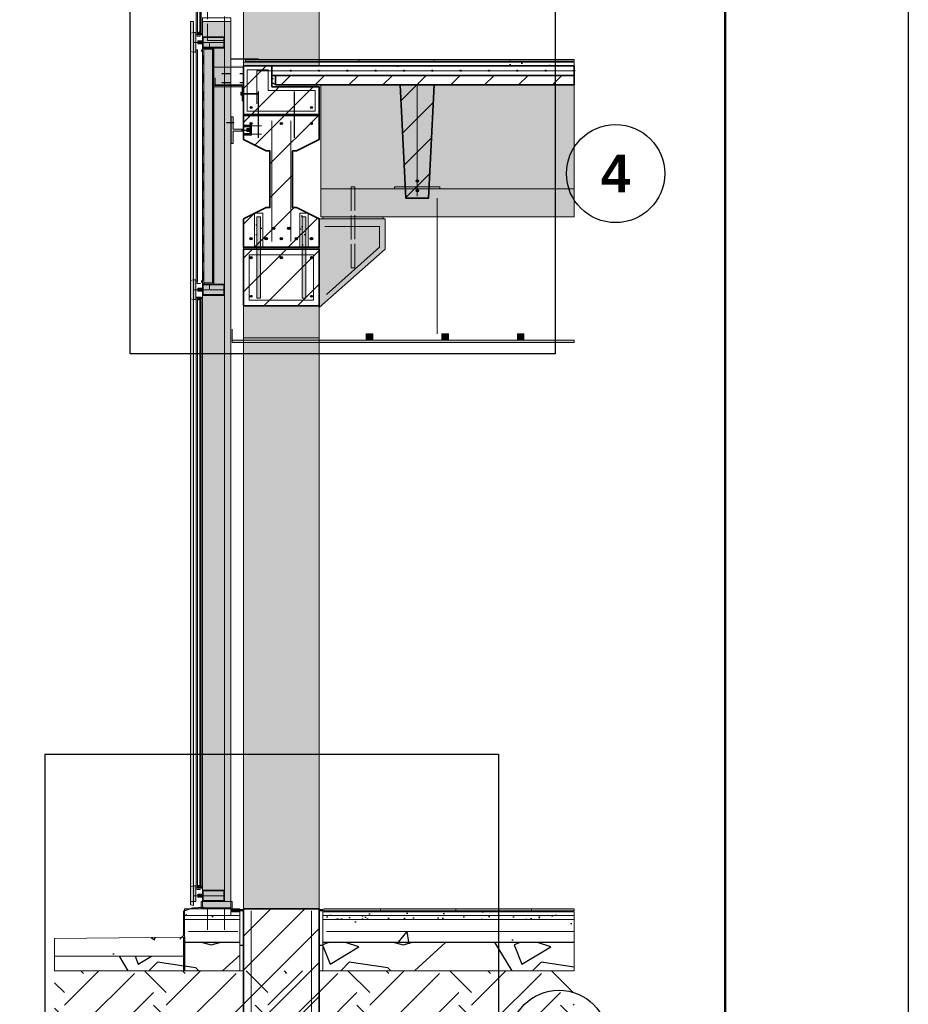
# Model space of a CAD drawing. Header units: millimetres. Extents: x 6 to 4194, y 6 to 5934.
# Tile 4 of 7: x 3253 to 4194, y 1119 to 2162. Entities that reach past the tile are written whole.
import ezdxf
from ezdxf.enums import TextEntityAlignment as Align

# ---------------------------------------------------------------- set-up
doc = ezdxf.new("R2010")
doc.units = ezdxf.units.MM
doc.header["$LTSCALE"] = 20
doc.linetypes.add('DASHED', pattern=[1.524, 1.27, -0.254])
for name, color, linetype in [('A-ACERO', 250, 'Continuous'), ('A-AISLACION-EPS', 50, 'Continuous'), ('A-AISLACION-LANA', 40, 'Continuous'), ('A-ALUMINIO', 253, 'Continuous'), ('A-ARMADURAS', 14, 'Continuous'), ('A-BARRERAS-MEMBRANAS', 7, 'Continuous'), ('A-CONTORNOS', 7, 'Continuous'), ('A-GROUT', 251, 'Continuous'), ('A-HORMIGON-INSITU', 33, 'Continuous'), ('A-HORMIGON-PREMOLDEADO', 8, 'Continuous'), ('A-HORMIGON-SIMPLE', 9, 'Continuous'), ('A-MORTERO-CARPETAS', 252, 'Continuous'), ('A-NEOPRENO-SELLADORES', 7, 'Continuous'), ('A-PROYECCION-OCULTO', 8, 'DASHED'), ('A-SELLADOR-INTUMESCENTE', 1, 'Continuous'), ('A-SOLADOS', 31, 'Continuous'), ('A-TERRENO', 32, 'Continuous'), ('A-TOSCA', 42, 'Continuous'), ('A-VIDRIO', 4, 'Continuous'), ('A-VISTA', 8, 'Continuous'), ('X-MARCO', 7, 'Continuous'), ('X-REFERENCIAS', 1, 'Continuous')]:
    doc.layers.add(name, color=color, linetype=linetype)
doc.styles.add('ARIAL-B', font='arialbd.ttf')

msp = doc.modelspace()

# ---------------------------------------------------------------- hatches: boundary and pattern name
at = {"layer": 'A-ACERO', "true_color": 0x333333}
h = msp.add_hatch(color=250, dxfattribs=at)
h.dxf.hatch_style = 1
h.paths.add_polyline_path([(3440.4, 2144), (3444.8, 2144), (3444.8, 2145.2), (3440.4, 2145.2)])
at = {"layer": 'A-ACERO', "true_color": 0x3b3b3b}
h = msp.add_hatch(color=250, dxfattribs=at)
h.dxf.hatch_style = 1
h.paths.add_polyline_path([(3448, 1882), (3458.6, 1882), (3458.6, 2132), (3448, 2132), (3448, 2130.8), (3457.4, 2130.8), (3457.4, 1883.2), (3448, 1883.2)])
h = msp.add_hatch(color=250, dxfattribs=at)
h.dxf.hatch_style = 1
h.paths.add_polyline_path([(3458.6, 2100), (3458.6, 2091), (3490, 2091), (3490, 2076), (3488.6, 2076), (3488.6, 2092.4), (3460, 2092.4), (3460, 2100)])
at = {"layer": 'A-ACERO', "true_color": 0x555555}
h = msp.add_hatch(color=251, dxfattribs=at)
h.dxf.hatch_style = 1
h.paths.add_polyline_path([(3487.2, 2082), (3488.6, 2082), (3488.6, 2085.2), (3487.2, 2085.2)])
at = {"layer": 'A-ACERO', "true_color": 0x3b3b3b}
h = msp.add_hatch(color=250, dxfattribs=at)
h.dxf.hatch_style = 1
h.paths.add_polyline_path([(3477, 2031), (3479, 2031), (3479, 2044), (3490, 2044), (3490, 2046), (3479, 2046), (3479, 2059), (3477, 2059)])
h = msp.add_hatch(color=250, dxfattribs=at)
h.dxf.hatch_style = 1
h.paths.add_polyline_path([(3490, 2039.8), (3498.4, 2039.8), (3498.4, 2050.2), (3490, 2050.2), (3490, 2048.6), (3496.8, 2048.6), (3496.8, 2041.4), (3490, 2041.4)])
at = {"layer": 'A-ACERO', "true_color": 0x555555}
h = msp.add_hatch(color=251, dxfattribs=at)
h.dxf.hatch_style = 1
h.paths.add_polyline_path([(3493.6, 2043.4), (3496.8, 2043.4), (3496.8, 2046.6), (3493.6, 2046.6)])
at = {"layer": 'A-ACERO', "true_color": 0x3b3b3b}
h = msp.add_hatch(color=250, dxfattribs=at)
h.dxf.hatch_style = 1
h.paths.add_polyline_path([(3504, 1919), (3508, 1919), (3508, 1953), (3504, 1953)])
h = msp.add_hatch(color=250, dxfattribs=at)
h.dxf.hatch_style = 1
h.paths.add_polyline_path([(3552, 1919), (3556, 1919), (3556, 1953), (3552, 1953)])
h = msp.add_hatch(color=250, dxfattribs=at)
h.dxf.hatch_style = 1
h.paths.add_polyline_path([(3504, 1867), (3508, 1867), (3508, 1919), (3504, 1919)])
h = msp.add_hatch(color=250, dxfattribs=at)
h.dxf.hatch_style = 1
h.paths.add_polyline_path([(3552, 1867), (3556, 1867), (3556, 1919), (3552, 1919)])
at = {"layer": 'A-ACERO', "true_color": 0x333333}
h = msp.add_hatch(color=250, dxfattribs=at)
h.dxf.hatch_style = 1
h.paths.add_polyline_path([(3440.4, 1882), (3444.8, 1882), (3444.8, 1883.2), (3440.4, 1883.2)])
h = msp.add_hatch(color=250, dxfattribs=at)
h.dxf.hatch_style = 1
h.paths.add_polyline_path([(3440.4, 1240), (3444.8, 1240), (3444.8, 1241.2), (3440.4, 1241.2)])
at = {"layer": 'A-AISLACION-EPS'}
h = msp.add_hatch(dxfattribs=at)
h.set_pattern_fill('ZIGZAG', color=256, scale=6, angle=90)
h.paths.add_polyline_path([(3486, 1154.6), (3490, 1154.6), (3490, 1218), (3486, 1218)])
h = msp.add_hatch(dxfattribs=at)
h.set_pattern_fill('ZIGZAG', color=256, scale=6, angle=90)
h.paths.add_polyline_path([(3570, 1154.6), (3574, 1154.6), (3574, 1218), (3570, 1218)])
at = {"layer": 'A-AISLACION-LANA'}
h = msp.add_hatch(dxfattribs=at)
h.set_pattern_fill('INSUL', color=256, scale=3, angle=90)
h.paths.add_polyline_path([(3448, 1883.2), (3458, 1883.2), (3458, 2130.8), (3448, 2130.8)])
h = msp.add_hatch(dxfattribs=at)
h.set_pattern_fill('INSUL', color=256, scale=3)
h.paths.add_polyline_path([(3458.6, 2093), (3490, 2093), (3490, 2111.6), (3458.6, 2111.6)])
at = {"layer": 'A-ALUMINIO', "true_color": 0x9aa3ab}
h = msp.add_hatch(color=253, dxfattribs=at)
h.dxf.hatch_style = 1
h.paths.add_polyline_path([(3441.2, 2146), (3443.6, 2146), (3443.6, 2148.8), (3441.2, 2148.8)])
at = {"layer": 'A-ALUMINIO', "true_color": 0xb9c0c6}
h = msp.add_hatch(color=9, dxfattribs=at)
h.dxf.hatch_style = 1
h.paths.add_polyline_path([(3434, 2128.4), (3437.2, 2127.6), (3437.2, 2148.4), (3434, 2147.6)])
at = {"layer": 'A-ALUMINIO', "true_color": 0x9aa3ab}
h = msp.add_hatch(color=253, dxfattribs=at)
h.dxf.hatch_style = 1
h.paths.add_polyline_path([(3437.2, 2127.6), (3439.6, 2127.6), (3439.6, 2148.4), (3437.2, 2148.4)])
h = msp.add_hatch(color=253, dxfattribs=at)
h.dxf.hatch_style = 1
h.paths.add_polyline_path([(3441.6, 2136.4), (3446.4, 2136.4), (3446.4, 2139.6), (3441.6, 2139.6)])
h = msp.add_hatch(color=253, dxfattribs=at)
h.dxf.hatch_style = 1
h.paths.add_polyline_path([(3446.4, 2132), (3470, 2132), (3470, 2144), (3446.4, 2144)])
at = {"layer": 'A-ALUMINIO', "true_color": 0xb9c0c6}
h = msp.add_hatch(color=9, dxfattribs=at)
h.dxf.hatch_style = 1
h.paths.add_polyline_path([(3434, 1866.4), (3437.2, 1865.6), (3437.2, 1886.4), (3434, 1885.6)])
at = {"layer": 'A-ALUMINIO', "true_color": 0x9aa3ab}
h = msp.add_hatch(color=253, dxfattribs=at)
h.dxf.hatch_style = 1
h.paths.add_polyline_path([(3437.2, 1865.6), (3439.6, 1865.6), (3439.6, 1886.4), (3437.2, 1886.4)])
h = msp.add_hatch(color=253, dxfattribs=at)
h.dxf.hatch_style = 1
h.paths.add_polyline_path([(3441.6, 1874.4), (3446.4, 1874.4), (3446.4, 1877.6), (3441.6, 1877.6)])
h = msp.add_hatch(color=253, dxfattribs=at)
h.dxf.hatch_style = 1
h.paths.add_polyline_path([(3446.4, 1870), (3470, 1870), (3470, 1882), (3446.4, 1882)])
h = msp.add_hatch(color=253, dxfattribs=at)
h.dxf.hatch_style = 1
h.paths.add_polyline_path([(3441.2, 1865.2), (3443.6, 1865.2), (3443.6, 1868), (3441.2, 1868)])
h = msp.add_hatch(color=253, dxfattribs=at)
h.dxf.hatch_style = 1
h.paths.add_polyline_path([(3620, 1822.5), (3627, 1822.5), (3627, 1829.4), (3620, 1829.4)])
h = msp.add_hatch(color=253, dxfattribs=at)
h.dxf.hatch_style = 1
h.paths.add_polyline_path([(3700, 1822.5), (3707, 1822.5), (3707, 1829.4), (3700, 1829.4)])
h = msp.add_hatch(color=253, dxfattribs=at)
h.dxf.hatch_style = 1
h.paths.add_polyline_path([(3780, 1822.5), (3787, 1822.5), (3787, 1829.4), (3780, 1829.4)])
at = {"layer": 'A-ALUMINIO', "true_color": 0xb9c0c6}
h = msp.add_hatch(color=9, dxfattribs=at)
h.dxf.hatch_style = 1
h.paths.add_polyline_path([(3434, 1224.4), (3437.2, 1223.6), (3437.2, 1244.4), (3434, 1243.6)])
at = {"layer": 'A-ALUMINIO', "true_color": 0x9aa3ab}
h = msp.add_hatch(color=253, dxfattribs=at)
h.dxf.hatch_style = 1
h.paths.add_polyline_path([(3437.2, 1228), (3439.6, 1228), (3439.6, 1244.4), (3437.2, 1244.4)])
h = msp.add_hatch(color=253, dxfattribs=at)
h.dxf.hatch_style = 1
h.paths.add_polyline_path([(3441.2, 1242), (3443.6, 1242), (3443.6, 1244.8), (3441.2, 1244.8)])
h = msp.add_hatch(color=253, dxfattribs=at)
h.dxf.hatch_style = 1
h.paths.add_polyline_path([(3441.6, 1232.4), (3446.4, 1232.4), (3446.4, 1235.6), (3441.6, 1235.6)])
h = msp.add_hatch(color=253, dxfattribs=at)
h.dxf.hatch_style = 1
h.paths.add_polyline_path([(3446.4, 1228), (3470, 1228), (3470, 1240), (3446.4, 1240)])
h = msp.add_hatch(color=253, dxfattribs=at)
h.dxf.hatch_style = 1
h.paths.add_polyline_path([(3445, 1220), (3478, 1220), (3478, 1228), (3445, 1228)])
at = {"layer": 'A-ARMADURAS'}
h = msp.add_hatch(color=256, dxfattribs=at)
h.dxf.hatch_style = 1
h.paths.add_polyline_path([(3540.7, 2108), (3540.6, 2108.2), (3540.6, 2108.4), (3540.4, 2108.6), (3540.2, 2108.6), (3540, 2108.7), (3539.8, 2108.6), (3539.6, 2108.6), (3539.4, 2108.4), (3539.4, 2108.2), (3539.3, 2108), (3539.4, 2107.8), (3539.4, 2107.6), (3539.6, 2107.4), (3539.8, 2107.4), (3540, 2107.3), (3540.2, 2107.4), (3540.4, 2107.4), (3540.6, 2107.6), (3540.6, 2107.8)])
h = msp.add_hatch(color=256, dxfattribs=at)
h.dxf.hatch_style = 1
h.paths.add_polyline_path([(3570.7, 2108), (3570.6, 2108.2), (3570.6, 2108.4), (3570.4, 2108.6), (3570.2, 2108.6), (3570, 2108.7), (3569.8, 2108.6), (3569.6, 2108.6), (3569.4, 2108.4), (3569.4, 2108.2), (3569.3, 2108), (3569.4, 2107.8), (3569.4, 2107.6), (3569.6, 2107.4), (3569.8, 2107.4), (3570, 2107.3), (3570.2, 2107.4), (3570.4, 2107.4), (3570.6, 2107.6), (3570.6, 2107.8)])
h = msp.add_hatch(color=256, dxfattribs=at)
h.dxf.hatch_style = 1
h.paths.add_polyline_path([(3600.7, 2108), (3600.6, 2108.2), (3600.6, 2108.4), (3600.4, 2108.6), (3600.2, 2108.6), (3600, 2108.7), (3599.8, 2108.6), (3599.6, 2108.6), (3599.4, 2108.4), (3599.4, 2108.2), (3599.3, 2108), (3599.4, 2107.8), (3599.4, 2107.6), (3599.6, 2107.4), (3599.8, 2107.4), (3600, 2107.3), (3600.2, 2107.4), (3600.4, 2107.4), (3600.6, 2107.6), (3600.6, 2107.8)])
h = msp.add_hatch(color=256, dxfattribs=at)
h.dxf.hatch_style = 1
h.paths.add_polyline_path([(3630.7, 2108), (3630.6, 2108.2), (3630.6, 2108.4), (3630.4, 2108.6), (3630.2, 2108.6), (3630, 2108.7), (3629.8, 2108.6), (3629.6, 2108.6), (3629.4, 2108.4), (3629.4, 2108.2), (3629.3, 2108), (3629.4, 2107.8), (3629.4, 2107.6), (3629.6, 2107.4), (3629.8, 2107.4), (3630, 2107.3), (3630.2, 2107.4), (3630.4, 2107.4), (3630.6, 2107.6), (3630.6, 2107.8)])
h = msp.add_hatch(color=256, dxfattribs=at)
h.dxf.hatch_style = 1
h.paths.add_polyline_path([(3660.7, 2108), (3660.6, 2108.2), (3660.6, 2108.4), (3660.4, 2108.6), (3660.2, 2108.6), (3660, 2108.7), (3659.8, 2108.6), (3659.6, 2108.6), (3659.4, 2108.4), (3659.4, 2108.2), (3659.3, 2108), (3659.4, 2107.8), (3659.4, 2107.6), (3659.6, 2107.4), (3659.8, 2107.4), (3660, 2107.3), (3660.2, 2107.4), (3660.4, 2107.4), (3660.6, 2107.6), (3660.6, 2107.8)])
h = msp.add_hatch(color=256, dxfattribs=at)
h.dxf.hatch_style = 1
h.paths.add_polyline_path([(3690.7, 2108), (3690.6, 2108.2), (3690.6, 2108.4), (3690.4, 2108.6), (3690.2, 2108.6), (3690, 2108.7), (3689.8, 2108.6), (3689.6, 2108.6), (3689.4, 2108.4), (3689.4, 2108.2), (3689.3, 2108), (3689.4, 2107.8), (3689.4, 2107.6), (3689.6, 2107.4), (3689.8, 2107.4), (3690, 2107.3), (3690.2, 2107.4), (3690.4, 2107.4), (3690.6, 2107.6), (3690.6, 2107.8)])
h = msp.add_hatch(color=256, dxfattribs=at)
h.dxf.hatch_style = 1
h.paths.add_polyline_path([(3720.7, 2108), (3720.6, 2108.2), (3720.6, 2108.4), (3720.4, 2108.6), (3720.2, 2108.6), (3720, 2108.7), (3719.8, 2108.6), (3719.6, 2108.6), (3719.4, 2108.4), (3719.4, 2108.2), (3719.3, 2108), (3719.4, 2107.8), (3719.4, 2107.6), (3719.6, 2107.4), (3719.8, 2107.4), (3720, 2107.3), (3720.2, 2107.4), (3720.4, 2107.4), (3720.6, 2107.6), (3720.6, 2107.8)])
h = msp.add_hatch(color=256, dxfattribs=at)
h.dxf.hatch_style = 1
h.paths.add_polyline_path([(3750.7, 2108), (3750.6, 2108.2), (3750.6, 2108.4), (3750.4, 2108.6), (3750.2, 2108.6), (3750, 2108.7), (3749.8, 2108.6), (3749.6, 2108.6), (3749.4, 2108.4), (3749.4, 2108.2), (3749.3, 2108), (3749.4, 2107.8), (3749.4, 2107.6), (3749.6, 2107.4), (3749.8, 2107.4), (3750, 2107.3), (3750.2, 2107.4), (3750.4, 2107.4), (3750.6, 2107.6), (3750.6, 2107.8)])
h = msp.add_hatch(color=256, dxfattribs=at)
h.dxf.hatch_style = 1
h.paths.add_polyline_path([(3780.7, 2108), (3780.6, 2108.2), (3780.6, 2108.4), (3780.4, 2108.6), (3780.2, 2108.6), (3780, 2108.7), (3779.8, 2108.6), (3779.6, 2108.6), (3779.4, 2108.4), (3779.4, 2108.2), (3779.3, 2108), (3779.4, 2107.8), (3779.4, 2107.6), (3779.6, 2107.4), (3779.8, 2107.4), (3780, 2107.3), (3780.2, 2107.4), (3780.4, 2107.4), (3780.6, 2107.6), (3780.6, 2107.8)])
h = msp.add_hatch(color=256, dxfattribs=at)
h.dxf.hatch_style = 1
h.paths.add_polyline_path([(3810.7, 2108), (3810.6, 2108.2), (3810.6, 2108.4), (3810.4, 2108.6), (3810.2, 2108.6), (3810, 2108.7), (3809.8, 2108.6), (3809.6, 2108.6), (3809.4, 2108.4), (3809.4, 2108.2), (3809.3, 2108), (3809.4, 2107.8), (3809.4, 2107.6), (3809.6, 2107.4), (3809.8, 2107.4), (3810, 2107.3), (3810.2, 2107.4), (3810.4, 2107.4), (3810.6, 2107.6), (3810.6, 2107.8)])
h = msp.add_hatch(color=256, dxfattribs=at)
h.dxf.hatch_style = 1
h.paths.add_polyline_path([(3840.7, 2108), (3840.6, 2108.2), (3840.6, 2108.4), (3840.4, 2108.6), (3840.2, 2108.6), (3840, 2108.7), (3839.8, 2108.6), (3839.6, 2108.6), (3839.4, 2108.4), (3839.4, 2108.2), (3839.3, 2108), (3839.4, 2107.8), (3839.4, 2107.6), (3839.6, 2107.4), (3839.8, 2107.4), (3840, 2107.3), (3840.2, 2107.4), (3840.4, 2107.4), (3840.6, 2107.6), (3840.6, 2107.8)])
h = msp.add_hatch(color=256, dxfattribs=at)
h.dxf.hatch_style = 1
h.paths.add_polyline_path([(3499, 2069), (3499, 2069.3), (3498.8, 2069.6), (3498.6, 2069.8), (3498.3, 2070), (3498, 2070), (3497.7, 2070), (3497.4, 2069.8), (3497.2, 2069.6), (3497, 2069.3), (3497, 2069), (3497, 2068.7), (3497.2, 2068.4), (3497.4, 2068.2), (3497.7, 2068), (3498, 2068), (3498.3, 2068), (3498.6, 2068.2), (3498.8, 2068.4), (3499, 2068.7)])
h = msp.add_hatch(color=256, dxfattribs=at)
h.dxf.hatch_style = 1
h.paths.add_polyline_path([(3563, 2069), (3563, 2069.3), (3562.8, 2069.6), (3562.6, 2069.8), (3562.3, 2070), (3562, 2070), (3561.7, 2070), (3561.4, 2069.8), (3561.2, 2069.6), (3561, 2069.3), (3561, 2069), (3561, 2068.7), (3561.2, 2068.4), (3561.4, 2068.2), (3561.7, 2068), (3562, 2068), (3562.3, 2068), (3562.6, 2068.2), (3562.8, 2068.4), (3563, 2068.7)])
h = msp.add_hatch(color=256, dxfattribs=at)
h.dxf.hatch_style = 1
h.paths.add_polyline_path([(3499.1, 2052), (3499.1, 2052.3), (3498.9, 2052.7), (3498.7, 2052.9), (3498.3, 2053.1), (3498, 2053.1), (3497.7, 2053.1), (3497.3, 2052.9), (3497.1, 2052.7), (3496.9, 2052.3), (3496.9, 2052), (3496.9, 2051.7), (3497.1, 2051.3), (3497.3, 2051.1), (3497.7, 2050.9), (3498, 2050.9), (3498.3, 2050.9), (3498.7, 2051.1), (3498.9, 2051.3), (3499.1, 2051.7)])
h = msp.add_hatch(color=256, dxfattribs=at)
h.dxf.hatch_style = 1
h.paths.add_polyline_path([(3531.1, 2052), (3531.1, 2052.3), (3530.9, 2052.7), (3530.7, 2052.9), (3530.3, 2053.1), (3530, 2053.1), (3529.7, 2053.1), (3529.3, 2052.9), (3529.1, 2052.7), (3528.9, 2052.3), (3528.9, 2052), (3528.9, 2051.7), (3529.1, 2051.3), (3529.3, 2051.1), (3529.7, 2050.9), (3530, 2050.9), (3530.3, 2050.9), (3530.7, 2051.1), (3530.9, 2051.3), (3531.1, 2051.7)])
h = msp.add_hatch(color=256, dxfattribs=at)
h.dxf.hatch_style = 1
h.paths.add_polyline_path([(3563.1, 2052), (3563.1, 2052.3), (3562.9, 2052.7), (3562.7, 2052.9), (3562.3, 2053.1), (3562, 2053.1), (3561.7, 2053.1), (3561.3, 2052.9), (3561.1, 2052.7), (3560.9, 2052.3), (3560.9, 2052), (3560.9, 2051.7), (3561.1, 2051.3), (3561.3, 2051.1), (3561.7, 2050.9), (3562, 2050.9), (3562.3, 2050.9), (3562.7, 2051.1), (3562.9, 2051.3), (3563.1, 2051.7)])
h = msp.add_hatch(color=256, dxfattribs=at)
h.dxf.hatch_style = 1
h.paths.add_polyline_path([(3675.2, 1991), (3675.1, 1991.4), (3675, 1991.7), (3674.7, 1992), (3674.4, 1992.1), (3674, 1992.2), (3673.6, 1992.1), (3673.3, 1992), (3673, 1991.7), (3672.9, 1991.4), (3672.8, 1991), (3672.9, 1990.6), (3673, 1990.3), (3673.3, 1990), (3673.6, 1989.9), (3674, 1989.8), (3674.4, 1989.9), (3674.7, 1990), (3675, 1990.3), (3675.1, 1990.6)])
h = msp.add_hatch(color=256, dxfattribs=at)
h.dxf.hatch_style = 1
h.paths.add_polyline_path([(3675.2, 1981), (3675.1, 1981.4), (3675, 1981.7), (3674.7, 1982), (3674.4, 1982.1), (3674, 1982.2), (3673.6, 1982.1), (3673.3, 1982), (3673, 1981.7), (3672.9, 1981.4), (3672.8, 1981), (3672.9, 1980.6), (3673, 1980.3), (3673.3, 1980), (3673.6, 1979.9), (3674, 1979.8), (3674.4, 1979.9), (3674.7, 1980), (3675, 1980.3), (3675.1, 1980.6)])
h = msp.add_hatch(color=256, dxfattribs=at)
h.dxf.hatch_style = 1
h.paths.add_polyline_path([(3523.3, 1941), (3523.2, 1941.4), (3523, 1941.8), (3522.8, 1942), (3522.4, 1942.2), (3522, 1942.3), (3521.6, 1942.2), (3521.2, 1942), (3521, 1941.8), (3520.8, 1941.4), (3520.7, 1941), (3520.8, 1940.6), (3521, 1940.2), (3521.2, 1940), (3521.6, 1939.8), (3522, 1939.7), (3522.4, 1939.8), (3522.8, 1940), (3523, 1940.2), (3523.2, 1940.6)])
h = msp.add_hatch(color=256, dxfattribs=at)
h.dxf.hatch_style = 1
h.paths.add_polyline_path([(3539.3, 1941), (3539.2, 1941.4), (3539, 1941.8), (3538.8, 1942), (3538.4, 1942.2), (3538, 1942.3), (3537.6, 1942.2), (3537.2, 1942), (3537, 1941.8), (3536.8, 1941.4), (3536.7, 1941), (3536.8, 1940.6), (3537, 1940.2), (3537.2, 1940), (3537.6, 1939.8), (3538, 1939.7), (3538.4, 1939.8), (3538.8, 1940), (3539, 1940.2), (3539.2, 1940.6)])
h = msp.add_hatch(color=256, dxfattribs=at)
h.dxf.hatch_style = 1
h.paths.add_polyline_path([(3499.3, 1930), (3499.2, 1930.4), (3499, 1930.8), (3498.8, 1931), (3498.4, 1931.2), (3498, 1931.3), (3497.6, 1931.2), (3497.2, 1931), (3497, 1930.8), (3496.8, 1930.4), (3496.7, 1930), (3496.8, 1929.6), (3497, 1929.2), (3497.2, 1929), (3497.6, 1928.8), (3498, 1928.7), (3498.4, 1928.8), (3498.8, 1929), (3499, 1929.2), (3499.2, 1929.6)])
h = msp.add_hatch(color=256, dxfattribs=at)
h.dxf.hatch_style = 1
h.paths.add_polyline_path([(3515.3, 1930), (3515.2, 1930.4), (3515, 1930.8), (3514.8, 1931), (3514.4, 1931.2), (3514, 1931.3), (3513.6, 1931.2), (3513.2, 1931), (3513, 1930.8), (3512.8, 1930.4), (3512.7, 1930), (3512.8, 1929.6), (3513, 1929.2), (3513.2, 1929), (3513.6, 1928.8), (3514, 1928.7), (3514.4, 1928.8), (3514.8, 1929), (3515, 1929.2), (3515.2, 1929.6)])
h = msp.add_hatch(color=256, dxfattribs=at)
h.dxf.hatch_style = 1
h.paths.add_polyline_path([(3531.3, 1930), (3531.2, 1930.4), (3531, 1930.8), (3530.8, 1931), (3530.4, 1931.2), (3530, 1931.3), (3529.6, 1931.2), (3529.2, 1931), (3529, 1930.8), (3528.8, 1930.4), (3528.7, 1930), (3528.8, 1929.6), (3529, 1929.2), (3529.2, 1929), (3529.6, 1928.8), (3530, 1928.7), (3530.4, 1928.8), (3530.8, 1929), (3531, 1929.2), (3531.2, 1929.6)])
h = msp.add_hatch(color=256, dxfattribs=at)
h.dxf.hatch_style = 1
h.paths.add_polyline_path([(3547.3, 1930), (3547.2, 1930.4), (3547, 1930.8), (3546.8, 1931), (3546.4, 1931.2), (3546, 1931.3), (3545.6, 1931.2), (3545.2, 1931), (3545, 1930.8), (3544.8, 1930.4), (3544.7, 1930), (3544.8, 1929.6), (3545, 1929.2), (3545.2, 1929), (3545.6, 1928.8), (3546, 1928.7), (3546.4, 1928.8), (3546.8, 1929), (3547, 1929.2), (3547.2, 1929.6)])
h = msp.add_hatch(color=256, dxfattribs=at)
h.dxf.hatch_style = 1
h.paths.add_polyline_path([(3563.3, 1930), (3563.2, 1930.4), (3563, 1930.8), (3562.8, 1931), (3562.4, 1931.2), (3562, 1931.3), (3561.6, 1931.2), (3561.2, 1931), (3561, 1930.8), (3560.8, 1930.4), (3560.7, 1930), (3560.8, 1929.6), (3561, 1929.2), (3561.2, 1929), (3561.6, 1928.8), (3562, 1928.7), (3562.4, 1928.8), (3562.8, 1929), (3563, 1929.2), (3563.2, 1929.6)])
h = msp.add_hatch(color=256, dxfattribs=at)
h.dxf.hatch_style = 1
h.paths.add_polyline_path([(3499.2, 1910), (3499.1, 1910.4), (3499, 1910.7), (3498.7, 1911), (3498.4, 1911.1), (3498, 1911.2), (3497.6, 1911.1), (3497.3, 1911), (3497, 1910.7), (3496.9, 1910.4), (3496.8, 1910), (3496.9, 1909.6), (3497, 1909.3), (3497.3, 1909), (3497.6, 1908.9), (3498, 1908.8), (3498.4, 1908.9), (3498.7, 1909), (3499, 1909.3), (3499.1, 1909.6)])
h = msp.add_hatch(color=256, dxfattribs=at)
h.dxf.hatch_style = 1
h.paths.add_polyline_path([(3531.2, 1910), (3531.1, 1910.4), (3531, 1910.7), (3530.7, 1911), (3530.4, 1911.1), (3530, 1911.2), (3529.6, 1911.1), (3529.3, 1911), (3529, 1910.7), (3528.9, 1910.4), (3528.8, 1910), (3528.9, 1909.6), (3529, 1909.3), (3529.3, 1909), (3529.6, 1908.9), (3530, 1908.8), (3530.4, 1908.9), (3530.7, 1909), (3531, 1909.3), (3531.1, 1909.6)])
h = msp.add_hatch(color=256, dxfattribs=at)
h.dxf.hatch_style = 1
h.paths.add_polyline_path([(3563.2, 1910), (3563.1, 1910.4), (3563, 1910.7), (3562.7, 1911), (3562.4, 1911.1), (3562, 1911.2), (3561.6, 1911.1), (3561.3, 1911), (3561, 1910.7), (3560.9, 1910.4), (3560.8, 1910), (3560.9, 1909.6), (3561, 1909.3), (3561.3, 1909), (3561.6, 1908.9), (3562, 1908.8), (3562.4, 1908.9), (3562.7, 1909), (3563, 1909.3), (3563.1, 1909.6)])
h = msp.add_hatch(color=256, dxfattribs=at)
h.dxf.hatch_style = 1
h.paths.add_polyline_path([(3499, 1869), (3498.9, 1869.3), (3498.8, 1869.6), (3498.6, 1869.8), (3498.3, 1869.9), (3498, 1870), (3497.7, 1869.9), (3497.4, 1869.8), (3497.2, 1869.6), (3497.1, 1869.3), (3497, 1869), (3497.1, 1868.7), (3497.2, 1868.4), (3497.4, 1868.2), (3497.7, 1868.1), (3498, 1868), (3498.3, 1868.1), (3498.6, 1868.2), (3498.8, 1868.4), (3498.9, 1868.7)])
h = msp.add_hatch(color=256, dxfattribs=at)
h.dxf.hatch_style = 1
h.paths.add_polyline_path([(3563, 1869), (3562.9, 1869.3), (3562.8, 1869.6), (3562.6, 1869.8), (3562.3, 1869.9), (3562, 1870), (3561.7, 1869.9), (3561.4, 1869.8), (3561.2, 1869.6), (3561.1, 1869.3), (3561, 1869), (3561.1, 1868.7), (3561.2, 1868.4), (3561.4, 1868.2), (3561.7, 1868.1), (3562, 1868), (3562.3, 1868.1), (3562.6, 1868.2), (3562.8, 1868.4), (3562.9, 1868.7)])
at = {"layer": 'A-BARRERAS-MEMBRANAS', "true_color": 0x000000}
h = msp.add_hatch(color=18, dxfattribs=at)
h.dxf.hatch_style = 1
h.paths.add_polyline_path([(3427.6, 1184.6), (3486, 1184.6), (3486, 1185), (3427.6, 1185)])
h = msp.add_hatch(color=18, dxfattribs=at)
h.dxf.hatch_style = 1
h.paths.add_polyline_path([(3574, 1184.6), (3840, 1184.6), (3840, 1185), (3574, 1185)])
at = {"layer": 'A-GROUT'}
h = msp.add_hatch(dxfattribs=at)
h.set_pattern_fill('AR-SAND', color=256, scale=0.4)
h.paths.add_polyline_path([(3520, 2091), (3524, 2091), (3524, 2103), (3520, 2103)])
h = msp.add_hatch(dxfattribs=at)
h.set_pattern_fill('AR-SAND', color=256, scale=0.4)
h.paths.add_polyline_path([(3490, 2060), (3570, 2060), (3570, 2062), (3490, 2062)])
h = msp.add_hatch(dxfattribs=at)
h.set_pattern_fill('AR-SAND', color=256, scale=0.4)
h.paths.add_polyline_path([(3501.6, 1921), (3510.4, 1921), (3510.4, 1957), (3501.6, 1957)])
h = msp.add_hatch(dxfattribs=at)
h.set_pattern_fill('AR-SAND', color=256, scale=0.4)
h.paths.add_polyline_path([(3549.6, 1921), (3558.4, 1921), (3558.4, 1957), (3549.6, 1957)])
at = {"layer": 'A-HORMIGON-INSITU'}
h = msp.add_hatch(dxfattribs=at)
h.set_pattern_fill('AR-CONC', color=256, scale=1.2)
h.paths.add_polyline_path([(3520, 2103), (3840, 2103), (3840, 2113), (3520, 2113)])
at = {"layer": 'A-HORMIGON-PREMOLDEADO'}
h = msp.add_hatch(dxfattribs=at)
h.set_pattern_fill('ANSI31', color=256, scale=8)
h.paths.add_polyline_path([(3490, 2061), (3570, 2061), (3570, 2091), (3520, 2091), (3520, 2113), (3490, 2113)])
h = msp.add_hatch(dxfattribs=at)
h.set_pattern_fill('ANSI31', color=256, scale=8)
h.paths.add_polyline_path([(3524, 2093), (3840, 2093), (3840, 2103), (3524, 2103)])
h = msp.add_hatch(dxfattribs=at)
h.set_pattern_fill('ANSI31', color=256, scale=8)
h.paths.add_polyline_path([(3656, 2093), (3692, 2093), (3686, 1973), (3662, 1973)])
h = msp.add_hatch(dxfattribs=at)
h.set_pattern_fill('ANSI31', color=256, scale=8)
h.paths.add_polyline_path([(3490, 1921), (3570, 1921), (3570, 1951), (3546, 1963), (3542, 1963), (3542, 2023), (3546, 2023), (3570, 2035), (3570, 2061), (3490, 2061), (3490, 2035), (3514, 2023), (3518, 2023), (3518, 1963), (3514, 1963), (3490, 1951)])
h = msp.add_hatch(dxfattribs=at)
h.set_pattern_fill('ANSI31', color=256, scale=8)
h.paths.add_polyline_path([(3490, 1859), (3570, 1859), (3570, 1919), (3490, 1919)])
h = msp.add_hatch(dxfattribs=at)
h.set_pattern_fill('ANSI31', color=256, scale=8)
h.paths.add_polyline_path([(3490, 960), (3570, 960), (3570, 1220), (3490, 1220)])
at = {"layer": 'A-HORMIGON-SIMPLE'}
h = msp.add_hatch(dxfattribs=at)
h.set_pattern_fill('AR-CONC', color=256, scale=0.8)
h.paths.add_polyline_path([(3427.6, 1185), (3486, 1185), (3486, 1209), (3427.6, 1209)])
h = msp.add_hatch(dxfattribs=at)
h.set_pattern_fill('AR-CONC', color=256, scale=0.8)
h.paths.add_polyline_path([(3574, 1185), (3840, 1185), (3840, 1209), (3574, 1209)])
h = msp.add_hatch(dxfattribs=at)
h.set_pattern_fill('AR-CONC', color=256, scale=0.8)
h.paths.add_polyline_path([(3290, 1170), (3426.8, 1170), (3426.8, 1190), (3290, 1188.6)])
at = {"layer": 'A-MORTERO-CARPETAS', "true_color": 0x8d8d8d}
h = msp.add_hatch(color=252, dxfattribs=at)
h.dxf.hatch_style = 1
h.paths.add_polyline_path([(3492, 2117), (3840, 2117), (3840, 2118), (3492, 2118)])
at = {"layer": 'A-MORTERO-CARPETAS'}
h = msp.add_hatch(dxfattribs=at)
h.set_pattern_fill('AR-SAND', color=256, scale=0.6)
h.paths.add_polyline_path([(3490, 2113), (3840, 2113), (3840, 2117), (3490, 2117)])
h = msp.add_hatch(dxfattribs=at)
h.set_pattern_fill('AR-SAND', color=256, scale=0.6)
h.paths.add_polyline_path([(3427.6, 1213), (3486, 1213), (3486, 1220), (3427.6, 1220)])
h = msp.add_hatch(dxfattribs=at)
h.set_pattern_fill('AR-SAND', color=256, scale=0.4)
h.paths.add_polyline_path([(3427.6, 1209), (3486, 1209), (3486, 1213), (3427.6, 1213)])
at = {"layer": 'A-MORTERO-CARPETAS', "true_color": 0x8d8d8d}
h = msp.add_hatch(color=252, dxfattribs=at)
h.dxf.hatch_style = 1
h.paths.add_polyline_path([(3476.4, 1217), (3486, 1217), (3486, 1218), (3476.4, 1218)])
at = {"layer": 'A-MORTERO-CARPETAS'}
h = msp.add_hatch(dxfattribs=at)
h.set_pattern_fill('AR-SAND', color=256, scale=0.6)
h.paths.add_polyline_path([(3476.4, 1213), (3486, 1213), (3486, 1217), (3476.4, 1217)])
h = msp.add_hatch(dxfattribs=at)
h.set_pattern_fill('AR-SAND', color=256, scale=0.6)
h.paths.add_polyline_path([(3574, 1213), (3840, 1213), (3840, 1217), (3574, 1217)])
h = msp.add_hatch(dxfattribs=at)
h.set_pattern_fill('AR-SAND', color=256, scale=0.4)
h.paths.add_polyline_path([(3574, 1209), (3840, 1209), (3840, 1213), (3574, 1213)])
at = {"layer": 'A-MORTERO-CARPETAS', "true_color": 0x8d8d8d}
h = msp.add_hatch(color=252, dxfattribs=at)
h.dxf.hatch_style = 1
h.paths.add_polyline_path([(3575, 1217), (3840, 1217), (3840, 1218), (3575, 1218)])
at = {"layer": 'A-NEOPRENO-SELLADORES', "true_color": 0x111111}
h = msp.add_hatch(color=250, dxfattribs=at)
h.dxf.hatch_style = 1
h.paths.add_polyline_path([(3439.6, 2145.6), (3440, 2145.6), (3440, 2148), (3439.6, 2148)])
h = msp.add_hatch(color=250, dxfattribs=at)
h.dxf.hatch_style = 1
h.paths.add_polyline_path([(3441.2, 2146), (3443.6, 2146), (3443.6, 2146.8), (3441.2, 2146.8)])
h = msp.add_hatch(color=250, dxfattribs=at)
h.dxf.hatch_style = 1
h.paths.add_polyline_path([(3445, 2145.6), (3446, 2145.6), (3446, 2148), (3445, 2148)])
h = msp.add_hatch(color=250, dxfattribs=at)
h.dxf.hatch_style = 1
h.paths.add_polyline_path([(3439.6, 2128), (3440, 2128), (3440, 2130.4), (3439.6, 2130.4)])
h = msp.add_hatch(color=250, dxfattribs=at)
h.dxf.hatch_style = 1
h.paths.add_polyline_path([(3445, 2128), (3446, 2128), (3446, 2130.4), (3445, 2130.4)])
h = msp.add_hatch(color=250, dxfattribs=at)
h.dxf.hatch_style = 1
h.paths.add_polyline_path([(3526, 2091), (3568, 2091), (3568, 2093), (3526, 2093)])
h = msp.add_hatch(color=250, dxfattribs=at)
h.dxf.hatch_style = 1
h.paths.add_polyline_path([(3650, 1983), (3698, 1983), (3698, 1985), (3650, 1985)])
h = msp.add_hatch(color=250, dxfattribs=at)
h.dxf.hatch_style = 1
h.paths.add_polyline_path([(3574, 1951), (3638, 1951), (3638, 1953), (3574, 1953)])
h = msp.add_hatch(color=250, dxfattribs=at)
h.dxf.hatch_style = 1
h.paths.add_polyline_path([(3490, 1919), (3570, 1919), (3570, 1921), (3490, 1921)])
h = msp.add_hatch(color=250, dxfattribs=at)
h.dxf.hatch_style = 1
h.paths.add_polyline_path([(3439.6, 1883.6), (3440, 1883.6), (3440, 1886), (3439.6, 1886)])
h = msp.add_hatch(color=250, dxfattribs=at)
h.dxf.hatch_style = 1
h.paths.add_polyline_path([(3445, 1883.6), (3446, 1883.6), (3446, 1886), (3445, 1886)])
h = msp.add_hatch(color=250, dxfattribs=at)
h.dxf.hatch_style = 1
h.paths.add_polyline_path([(3439.6, 1866), (3440, 1866), (3440, 1868.4), (3439.6, 1868.4)])
h = msp.add_hatch(color=250, dxfattribs=at)
h.dxf.hatch_style = 1
h.paths.add_polyline_path([(3441.2, 1867.2), (3443.6, 1867.2), (3443.6, 1868), (3441.2, 1868)])
h = msp.add_hatch(color=250, dxfattribs=at)
h.dxf.hatch_style = 1
h.paths.add_polyline_path([(3445, 1866), (3446, 1866), (3446, 1868.4), (3445, 1868.4)])
h = msp.add_hatch(color=250, dxfattribs=at)
h.dxf.hatch_style = 1
h.paths.add_polyline_path([(3439.6, 1241.6), (3440, 1241.6), (3440, 1244), (3439.6, 1244)])
h = msp.add_hatch(color=250, dxfattribs=at)
h.dxf.hatch_style = 1
h.paths.add_polyline_path([(3441.2, 1242), (3443.6, 1242), (3443.6, 1242.8), (3441.2, 1242.8)])
h = msp.add_hatch(color=250, dxfattribs=at)
h.dxf.hatch_style = 1
h.paths.add_polyline_path([(3445, 1241.6), (3446, 1241.6), (3446, 1244), (3445, 1244)])
at = {"layer": 'A-NEOPRENO-SELLADORES', "true_color": 0x222222}
h = msp.add_hatch(color=250, dxfattribs=at)
h.dxf.hatch_style = 1
h.paths.add_polyline_path([(3434, 1220), (3445, 1220), (3445, 1220.8), (3434, 1220.8)])
at = {"layer": 'A-NEOPRENO-SELLADORES', "true_color": 0x111111}
h = msp.add_hatch(color=250, dxfattribs=at)
h.dxf.hatch_style = 1
h.paths.add_polyline_path([(3486, 1218), (3490, 1218), (3490, 1220), (3486, 1220)])
h = msp.add_hatch(color=250, dxfattribs=at)
h.dxf.hatch_style = 1
h.paths.add_polyline_path([(3570, 1218), (3574, 1218), (3574, 1220), (3570, 1220)])
h = msp.add_hatch(color=250, dxfattribs=at)
h.dxf.hatch_style = 1
h.paths.add_polyline_path([(3426, 1170), (3426.8, 1170), (3426.8, 1190), (3426, 1190)])
at = {"layer": 'A-SELLADOR-INTUMESCENTE', "true_color": 0xc0392b}
h = msp.add_hatch(color=22, dxfattribs=at)
h.dxf.hatch_style = 1
h.paths.add_polyline_path([(3458.6, 2111.6), (3490, 2111.6), (3490, 2113.2), (3458.6, 2113.2)])
at = {"layer": 'A-SOLADOS', "true_color": 0xcdbb9c}
h = msp.add_hatch(color=9, dxfattribs=at)
h.dxf.hatch_style = 1
h.paths.add_polyline_path([(3492, 2118), (3840, 2118), (3840, 2120), (3492, 2120)])
h = msp.add_hatch(color=9, dxfattribs=at)
h.dxf.hatch_style = 1
h.paths.add_polyline_path([(3476.4, 1218), (3486, 1218), (3486, 1220), (3476.4, 1220)])
h = msp.add_hatch(color=9, dxfattribs=at)
h.dxf.hatch_style = 1
h.paths.add_polyline_path([(3575, 1218), (3840, 1218), (3840, 1220), (3575, 1220)])
at = {"layer": 'A-TERRENO'}
h = msp.add_hatch(dxfattribs=at)
h.set_pattern_fill('EARTH', color=256, scale=12, angle=45)
h.paths.add_polyline_path([(3290, 784), (3840, 784), (3840, 1154.6), (3290, 1154.6)])
at = {"layer": 'A-TOSCA'}
h = msp.add_hatch(dxfattribs=at)
h.set_pattern_fill('GRAVEL', color=256, scale=8)
h.paths.add_polyline_path([(3427.6, 1154.6), (3486, 1154.6), (3486, 1184.6), (3427.6, 1184.6)])
h = msp.add_hatch(dxfattribs=at)
h.set_pattern_fill('GRAVEL', color=256, scale=8)
h.paths.add_polyline_path([(3574, 1154.6), (3840, 1154.6), (3840, 1184.6), (3574, 1184.6)])
h = msp.add_hatch(dxfattribs=at)
h.set_pattern_fill('GRAVEL', color=256, scale=8)
h.paths.add_polyline_path([(3290, 1154.6), (3426.8, 1154.6), (3426.8, 1170), (3290, 1170)])
at = {"layer": 'A-VIDRIO', "true_color": 0xbfe3f0}
h = msp.add_hatch(color=254, dxfattribs=at)
h.dxf.hatch_style = 1
h.paths.add_polyline_path([(3440, 2146), (3441.2, 2146), (3441.2, 2768), (3440, 2768)])
h = msp.add_hatch(color=254, dxfattribs=at)
h.dxf.hatch_style = 1
h.paths.add_polyline_path([(3443.6, 2146), (3445, 2146), (3445, 2768), (3443.6, 2768)])
at = {"layer": 'A-VIDRIO', "true_color": 0x6f8796}
h = msp.add_hatch(color=252, dxfattribs=at)
h.dxf.hatch_style = 1
h.paths.add_polyline_path([(3440, 1884), (3441.2, 1884), (3441.2, 2130), (3440, 2130)])
at = {"layer": 'A-VIDRIO', "true_color": 0xbfe3f0}
h = msp.add_hatch(color=254, dxfattribs=at)
h.dxf.hatch_style = 1
h.paths.add_polyline_path([(3440, 1242), (3441.2, 1242), (3441.2, 1868), (3440, 1868)])
h = msp.add_hatch(color=254, dxfattribs=at)
h.dxf.hatch_style = 1
h.paths.add_polyline_path([(3443.6, 1242), (3445, 1242), (3445, 1868), (3443.6, 1868)])
at = {"layer": 'A-VISTA', "true_color": 0xeceeef}
h = msp.add_hatch(color=7, dxfattribs=at)
h.dxf.hatch_style = 1
h.paths.add_polyline_path([(3490, 2113), (3570, 2113), (3570, 2759), (3490, 2759)])
at = {"layer": 'A-VISTA', "true_color": 0xe9ecee}
h = msp.add_hatch(color=7, dxfattribs=at)
h.dxf.hatch_style = 1
h.paths.add_polyline_path([(3434, 1228), (3437.2, 1228), (3437.2, 2160), (3434, 2160)])
at = {"layer": 'A-VISTA', "true_color": 0xe3e7ea}
h = msp.add_hatch(color=254, dxfattribs=at)
h.dxf.hatch_style = 1
h.paths.add_polyline_path([(3446.4, 1228), (3476.4, 1228), (3476.4, 2160), (3446.4, 2160)])
at = {"layer": 'A-VISTA', "true_color": 0xe9ebed}
h = msp.add_hatch(color=7, dxfattribs=at)
h.dxf.hatch_style = 1
h.paths.add_polyline_path([(3572, 1953), (3840, 1953), (3840, 2093), (3572, 2093)])
at = {"layer": 'A-VISTA', "true_color": 0xe3e6e8}
h = msp.add_hatch(color=254, dxfattribs=at)
h.dxf.hatch_style = 1
h.paths.add_polyline_path([(3570, 1951), (3640, 1951), (3640, 1919), (3570, 1857)])
at = {"layer": 'A-VISTA', "true_color": 0xeceeef}
h = msp.add_hatch(color=7, dxfattribs=at)
h.dxf.hatch_style = 1
h.paths.add_polyline_path([(3490, 1220), (3570, 1220), (3570, 1859), (3490, 1859)])
at = {"layer": 'A-VISTA', "true_color": 0xf2f2f2}
h = msp.add_hatch(color=7, dxfattribs=at)
h.dxf.hatch_style = 1
h.paths.add_polyline_path([(3478, 1820), (3840, 1820), (3840, 1822.5), (3478, 1822.5)])

# ---------------------------------------------------------------- linework, layer by layer
at = {"layer": 'A-ARMADURAS', "lineweight": 13}
for points in [[(3494, 2065), (3566, 2065), (3566, 2087), (3516, 2087), (3516, 2109), (3494, 2109), (3494, 2065)], [(3526, 2108), (3840, 2108)], [(3674, 1975), (3674, 2093)], [(3520, 1927), (3520, 2055)], [(3540, 1927), (3540, 2055)], [(3576, 1943), (3634, 1943), (3634, 1921), (3578, 1871)], [(3496, 1865), (3564, 1865), (3564, 1913), (3496, 1913), (3496, 1865)], [(3498, 962), (3498, 1218)], [(3562, 962), (3562, 1218)], [(3431.6, 1196), (3484, 1196)], [(3578, 1196), (3840, 1196)]]:
    msp.add_lwpolyline(points, dxfattribs=at)
at = {"layer": 'A-ARMADURAS', "lineweight": 20}
msp.add_lwpolyline([(3504, 2073), (3504, 2108), (3568, 2108)], dxfattribs=at)
at = {"layer": 'A-ARMADURAS', "lineweight": 25}
for points in [[(3506, 2037), (3506, 2086)], [(3544, 2037), (3544, 2086)]]:
    msp.add_lwpolyline(points, dxfattribs=at)
at = {"layer": 'A-ARMADURAS'}
for centre, radius in [((3540, 2108), 0.68), ((3570, 2108), 0.68), ((3600, 2108), 0.68), ((3630, 2108), 0.68), ((3660, 2108), 0.68), ((3690, 2108), 0.68), ((3720, 2108), 0.68), ((3750, 2108), 0.68), ((3780, 2108), 0.68), ((3810, 2108), 0.68), ((3840, 2108), 0.68), ((3498, 2069), 1.04), ((3562, 2069), 1.04), ((3498, 2052), 1.12), ((3530, 2052), 1.12), ((3562, 2052), 1.12), ((3674, 1991), 1.2), ((3674, 1981), 1.2), ((3522, 1941), 1.28), ((3538, 1941), 1.28), ((3498, 1930), 1.28), ((3514, 1930), 1.28), ((3530, 1930), 1.28), ((3546, 1930), 1.28), ((3562, 1930), 1.28), ((3498, 1910), 1.2), ((3530, 1910), 1.2), ((3562, 1910), 1.2), ((3498, 1869), 0.96), ((3562, 1869), 0.96)]:
    msp.add_circle(centre, radius, dxfattribs=at)
at = {"layer": 'A-CONTORNOS', "lineweight": 18}
for points in [[(3440, 2146), (3441.2, 2146), (3441.2, 2768), (3440, 2768)], [(3443.6, 2146), (3445, 2146), (3445, 2768), (3443.6, 2768)], [(3446.4, 2132), (3470, 2132), (3470, 2144), (3446.4, 2144)], [(3440, 1884), (3441.2, 1884), (3441.2, 2130), (3440, 2130)], [(3448, 1883.2), (3458, 1883.2), (3458, 2130.8), (3448, 2130.8)], [(3492, 2118), (3840, 2118), (3840, 2120), (3492, 2120)], [(3458.6, 2093), (3490, 2093), (3490, 2111.6), (3458.6, 2111.6)], [(3490, 2113), (3840, 2113), (3840, 2117), (3490, 2117)], [(3446.4, 1870), (3470, 1870), (3470, 1882), (3446.4, 1882)], [(3440, 1242), (3441.2, 1242), (3441.2, 1868), (3440, 1868)], [(3443.6, 1242), (3445, 1242), (3445, 1868), (3443.6, 1868)], [(3478, 1820), (3840, 1820), (3840, 1822.5), (3478, 1822.5)], [(3446.4, 1228), (3470, 1228), (3470, 1240), (3446.4, 1240)], [(3445, 1220), (3478, 1220), (3478, 1228), (3445, 1228)], [(3427.6, 1213), (3486, 1213), (3486, 1220), (3427.6, 1220)], [(3427.6, 1209), (3486, 1209), (3486, 1213), (3427.6, 1213)], [(3476.4, 1218), (3486, 1218), (3486, 1220), (3476.4, 1220)], [(3476.4, 1213), (3486, 1213), (3486, 1217), (3476.4, 1217)], [(3486, 1154.6), (3490, 1154.6), (3490, 1218), (3486, 1218)], [(3570, 1154.6), (3574, 1154.6), (3574, 1218), (3570, 1218)], [(3574, 1213), (3840, 1213), (3840, 1217), (3574, 1217)], [(3574, 1209), (3840, 1209), (3840, 1213), (3574, 1213)], [(3575, 1218), (3840, 1218), (3840, 1220), (3575, 1220)], [(3427.6, 1185), (3486, 1185), (3486, 1209), (3427.6, 1209)], [(3574, 1185), (3840, 1185), (3840, 1209), (3574, 1209)], [(3290, 1170), (3426.8, 1170), (3426.8, 1190), (3290, 1188.6)], [(3427.6, 1154.6), (3486, 1154.6), (3486, 1184.6), (3427.6, 1184.6)], [(3574, 1154.6), (3840, 1154.6), (3840, 1184.6), (3574, 1184.6)], [(3290, 1154.6), (3426.8, 1154.6), (3426.8, 1170), (3290, 1170)]]:
    msp.add_lwpolyline(points, close=True, dxfattribs=at)
at = {"layer": 'A-CONTORNOS', "lineweight": 13}
for points in [[(3444.3, 2146), (3444.3, 2768)], [(3470, 1228), (3470, 2160)], [(3437.2, 2138), (3454, 2138)], [(3447.2, 2138), (3469.2, 2138)], [(3454, 2137), (3454, 2132)], [(3612, 2118), (3612, 2120)], [(3692, 2118), (3692, 2120)], [(3772, 2118), (3772, 2120)], [(3498.4, 2049.4), (3509, 2049.4)], [(3498.4, 2040.6), (3509, 2040.6)], [(3572, 1983), (3840, 1983)], [(3695, 1829.4), (3695, 1973)], [(3454, 1877), (3454, 1882)], [(3437.2, 1876), (3454, 1876)], [(3444.3, 1242), (3444.3, 1868)], [(3447.2, 1876), (3469.2, 1876)], [(3490, 1825), (3570, 1825)], [(3437.2, 1234), (3454, 1234)], [(3447.2, 1234), (3469.2, 1234)], [(3452, 1220), (3452, 1198)], [(3470, 1220), (3470, 1198)], [(3635, 1218), (3635, 1220)], [(3715, 1218), (3715, 1220)], [(3795, 1218), (3795, 1220)]]:
    msp.add_lwpolyline(points, dxfattribs=at)
for points in [[(3441.2, 2146), (3443.6, 2146), (3443.6, 2148.8), (3441.2, 2148.8)], [(3434, 2128.4), (3437.2, 2127.6), (3437.2, 2148.4), (3434, 2147.6)], [(3437.2, 2127.6), (3439.6, 2127.6), (3439.6, 2148.4), (3437.2, 2148.4)], [(3441.6, 2136.4), (3446.4, 2136.4), (3446.4, 2139.6), (3441.6, 2139.6)], [(3447.2, 2132.8), (3469.2, 2132.8), (3469.2, 2143.2), (3447.2, 2143.2)], [(3448, 1882), (3458.6, 1882), (3458.6, 2132), (3448, 2132), (3448, 2130.8), (3457.4, 2130.8), (3457.4, 1883.2), (3448, 1883.2)], [(3458.6, 2100), (3458.6, 2091), (3490, 2091), (3490, 2076), (3488.6, 2076), (3488.6, 2092.4), (3460, 2092.4), (3460, 2100)], [(3487.2, 2082), (3488.6, 2082), (3488.6, 2085.2), (3487.2, 2085.2)], [(3477, 2031), (3479, 2031), (3479, 2044), (3490, 2044), (3490, 2046), (3479, 2046), (3479, 2059), (3477, 2059)], [(3490, 2060), (3570, 2060), (3570, 2062), (3490, 2062)], [(3490, 2039.8), (3498.4, 2039.8), (3498.4, 2050.2), (3490, 2050.2), (3490, 2048.6), (3496.8, 2048.6), (3496.8, 2041.4), (3490, 2041.4)], [(3493.6, 2043.4), (3496.8, 2043.4), (3496.8, 2046.6), (3493.6, 2046.6)], [(3501.6, 1921), (3510.4, 1921), (3510.4, 1957), (3501.6, 1957)], [(3504, 1919), (3508, 1919), (3508, 1953), (3504, 1953)], [(3549.6, 1921), (3558.4, 1921), (3558.4, 1957), (3549.6, 1957)], [(3552, 1919), (3556, 1919), (3556, 1953), (3552, 1953)], [(3490, 1919), (3570, 1919), (3570, 1921), (3490, 1921)], [(3504, 1867), (3508, 1867), (3508, 1919), (3504, 1919)], [(3552, 1867), (3556, 1867), (3556, 1919), (3552, 1919)], [(3434, 1866.4), (3437.2, 1865.6), (3437.2, 1886.4), (3434, 1885.6)], [(3437.2, 1865.6), (3439.6, 1865.6), (3439.6, 1886.4), (3437.2, 1886.4)], [(3441.6, 1874.4), (3446.4, 1874.4), (3446.4, 1877.6), (3441.6, 1877.6)], [(3447.2, 1870.8), (3469.2, 1870.8), (3469.2, 1881.2), (3447.2, 1881.2)], [(3441.2, 1865.2), (3443.6, 1865.2), (3443.6, 1868), (3441.2, 1868)], [(3434, 1224.4), (3437.2, 1223.6), (3437.2, 1244.4), (3434, 1243.6)], [(3437.2, 1228), (3439.6, 1228), (3439.6, 1244.4), (3437.2, 1244.4)], [(3441.2, 1242), (3443.6, 1242), (3443.6, 1244.8), (3441.2, 1244.8)], [(3441.6, 1232.4), (3446.4, 1232.4), (3446.4, 1235.6), (3441.6, 1235.6)], [(3447.2, 1228.8), (3469.2, 1228.8), (3469.2, 1239.2), (3447.2, 1239.2)], [(3446.4, 1221.2), (3476.4, 1221.2), (3476.4, 1228), (3446.4, 1228)]]:
    msp.add_lwpolyline(points, close=True, dxfattribs=at)
at = {"layer": 'A-CONTORNOS', "lineweight": 25}
for points in [[(3476.4, 2120.6), (3506, 2120.6)], [(3472, 2053), (3480, 2053)]]:
    msp.add_lwpolyline(points, dxfattribs=at)
at = {"layer": 'A-CONTORNOS', "lineweight": 35}
for points in [[(3490, 2061), (3570, 2061), (3570, 2091), (3520, 2091), (3520, 2113), (3490, 2113)], [(3520, 2103), (3840, 2103), (3840, 2113), (3520, 2113)], [(3524, 2093), (3840, 2093), (3840, 2103), (3524, 2103)], [(3656, 2093), (3692, 2093), (3686, 1973), (3662, 1973)], [(3490, 1921), (3570, 1921), (3570, 1951), (3546, 1963), (3542, 1963), (3542, 2023), (3546, 2023), (3570, 2035), (3570, 2061), (3490, 2061), (3490, 2035), (3514, 2023), (3518, 2023), (3518, 1963), (3514, 1963), (3490, 1951)], [(3490, 1859), (3570, 1859), (3570, 1919), (3490, 1919)], [(3490, 960), (3570, 960), (3570, 1220), (3490, 1220)]]:
    msp.add_lwpolyline(points, close=True, dxfattribs=at)
msp.add_lwpolyline([(3488.6, 2083.6), (3506, 2083.6)], dxfattribs=at)
at = {"layer": 'A-CONTORNOS', "lineweight": 30}
for points in [[(3488, 2045), (3494.4, 2045)], [(3448, 1221.6), (3436, 1220.8), (3426.4, 1217.6), (3426.4, 1192), (3422.4, 1188)]]:
    msp.add_lwpolyline(points, dxfattribs=at)
at = {"layer": 'A-CONTORNOS', "lineweight": 18}
for points in [[(3478, 1834), (3478, 1820), (3486, 1820)], [(3290, 1154.6), (3427.2, 1154.6)]]:
    msp.add_lwpolyline(points, dxfattribs=at)
at = {"layer": 'A-CONTORNOS', "lineweight": 50}
msp.add_lwpolyline([(3427.2, 1190), (3427.2, 1154.6)], dxfattribs=at)
at = {"layer": 'A-PROYECCION-OCULTO', "lineweight": 13}
for points in [[(3452, 2140), (3470, 2140), (3470, 2188), (3452, 2188)], [(3604, 1899), (3608, 1899), (3608, 1985), (3604, 1985)]]:
    msp.add_lwpolyline(points, close=True, dxfattribs=at)
at = {"layer": 'A-VISTA', "lineweight": 13}
for points in [[(3490, 2113), (3570, 2113), (3570, 2759), (3490, 2759)], [(3434, 1228), (3437.2, 1228), (3437.2, 2160), (3434, 2160)], [(3446.4, 2160), (3476.4, 2160), (3476.4, 2164), (3446.4, 2164)], [(3446.4, 1228), (3476.4, 1228), (3476.4, 2160), (3446.4, 2160)], [(3572, 1953), (3840, 1953), (3840, 2093), (3572, 2093)], [(3650, 1983), (3698, 1983), (3698, 1985), (3650, 1985)], [(3574, 1951), (3638, 1951), (3638, 1953), (3574, 1953)], [(3490, 1220), (3570, 1220), (3570, 1859), (3490, 1859)], [(3620, 1822.5), (3627, 1822.5), (3627, 1829.4), (3620, 1829.4)], [(3700, 1822.5), (3707, 1822.5), (3707, 1829.4), (3700, 1829.4)], [(3780, 1822.5), (3787, 1822.5), (3787, 1829.4), (3780, 1829.4)]]:
    msp.add_lwpolyline(points, close=True, dxfattribs=at)
at = {"layer": 'A-VISTA', "lineweight": 18}
msp.add_lwpolyline([(3570, 1951), (3640, 1951), (3640, 1919), (3570, 1857)], close=True, dxfattribs=at)
at = {"layer": 'X-MARCO', "lineweight": 30}
msp.add_lwpolyline([(6, 5934), (4194, 5934), (4194, 6), (6, 6)], close=True, dxfattribs=at)
at = {"layer": 'X-MARCO', "lineweight": 50}
msp.add_lwpolyline([(200, 5740), (4000, 5740), (4000, 200), (200, 200)], close=True, dxfattribs=at)
at = {"layer": 'X-REFERENCIAS', "color": 12, "lineweight": 30, "true_color": 0xcc0000}
for points in [[(3370, 2190), (3820, 2190), (3820, 1808), (3370, 1808)], [(3280, 1384), (3760, 1384), (3760, 780), (3280, 780)]]:
    msp.add_lwpolyline(points, close=True, dxfattribs=at)
at = {"layer": 'X-REFERENCIAS', "color": 12, "lineweight": 25, "true_color": 0xcc0000}
for centre in [(3884, 1999), (3824, 1082)]:
    msp.add_circle(centre, 52, dxfattribs=at)

# ---------------------------------------------------------------- texts
at = {"layer": 'X-REFERENCIAS', "color": 12, "true_color": 0xcc0000, "style": 'ARIAL-B'}
msp.add_text('4', height=40.1, dxfattribs=at).set_placement((3884, 1979), align=Align.CENTER)

doc.saveas('drawing.dxf')
